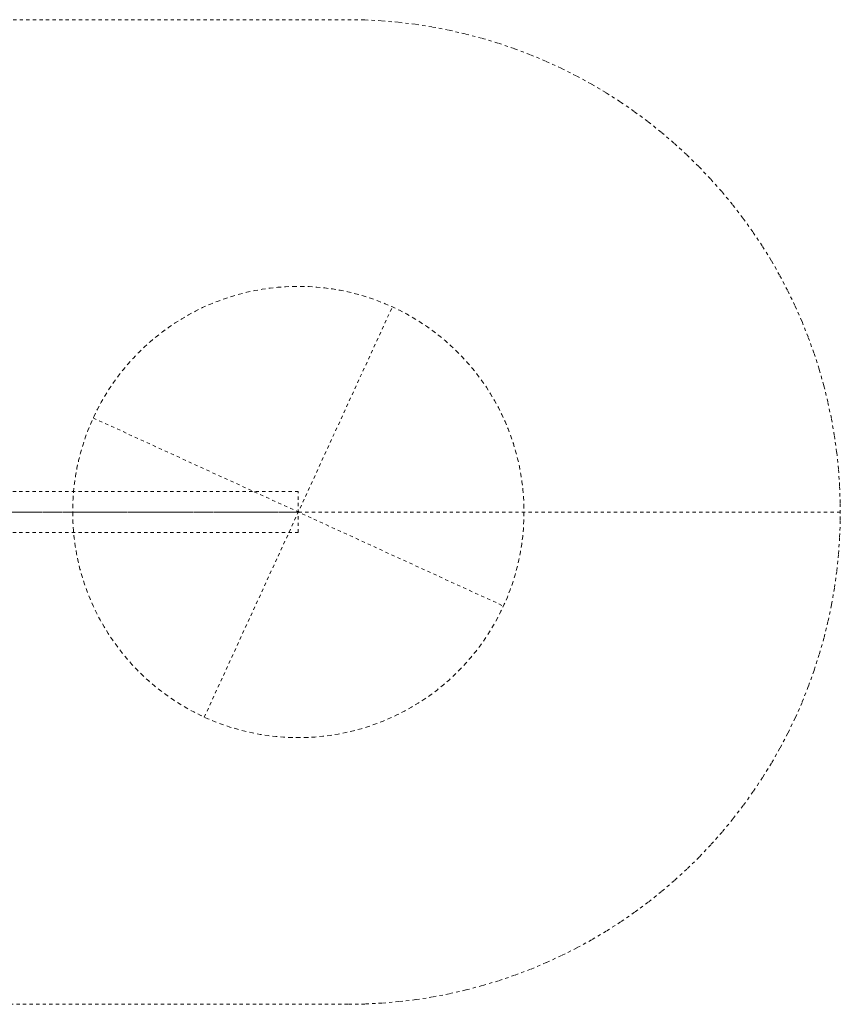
# Model space of a CAD drawing. Header units: millimetres. Extents: x -670 to 330, y -300 to 300.
# Tile 2 of 2: x -170 to 330, y -300 to 300. Entities that reach past the tile are written whole.
import ezdxf

# ---------------------------------------------------------------- set-up
doc = ezdxf.new("R2010")
doc.units = ezdxf.units.MM
doc.linetypes.add('Hidden', pattern=[4, 2, -2])
doc.layers.add('insert table', color=252, linetype='Hidden', lineweight=18, true_color=0x696969)

msp = doc.modelspace()

# ---------------------------------------------------------------- linework, layer by layer
at = {"layer": 'insert table'}
for p, q in [((-369.77, 300, 400), (30.23, 300, 400)), ((-369.77, 300, 375), (30.23, 300, 375)), ((-369.77, 300, 387.5), (30.23, 300, 387.5)), ((-169.77, 300, 400), (-169.77, 300, 375)), ((30.23, 300, 400), (30.23, 300, 375)), ((30.23, 300, 400), (40.58, 299.82, 400)), ((30.23, 300, 375), (40.58, 299.82, 375)), ((30.23, 300, 387.5), (40.58, 299.82, 387.5)), ((40.58, 299.82, 400), (50.92, 299.29, 400)), ((40.58, 299.82, 375), (50.92, 299.29, 375)), ((40.58, 299.82, 387.5), (50.92, 299.29, 387.5)), ((50.92, 299.29, 400), (61.24, 298.39, 400)), ((50.92, 299.29, 375), (61.24, 298.39, 375)), ((50.92, 299.29, 387.5), (61.24, 298.39, 387.5)), ((61.24, 298.39, 400), (71.52, 297.14, 400)), ((61.24, 298.39, 375), (71.52, 297.14, 375)), ((61.24, 298.39, 387.5), (71.52, 297.14, 387.5)), ((71.52, 297.14, 400), (81.75, 295.54, 400)), ((71.52, 297.14, 375), (81.75, 295.54, 375)), ((71.52, 297.14, 387.5), (81.75, 295.54, 387.5)), ((81.75, 295.54, 400), (91.92, 293.59, 400)), ((81.75, 295.54, 375), (91.92, 293.59, 375)), ((81.75, 295.54, 387.5), (91.92, 293.59, 387.5)), ((91.92, 293.59, 400), (102.02, 291.28, 400)), ((91.92, 293.59, 375), (102.02, 291.28, 375)), ((91.92, 293.59, 387.5), (102.02, 291.28, 387.5)), ((102.02, 291.28, 400), (112.03, 288.63, 400)), ((102.02, 291.28, 375), (112.03, 288.63, 375)), ((102.02, 291.28, 387.5), (112.03, 288.63, 387.5)), ((112.03, 288.63, 400), (121.95, 285.64, 400)), ((112.03, 288.63, 375), (121.95, 285.64, 375)), ((112.03, 288.63, 387.5), (121.95, 285.64, 387.5)), ((121.95, 285.64, 400), (131.75, 282.3, 400)), ((121.95, 285.64, 375), (131.75, 282.3, 375)), ((121.95, 285.64, 387.5), (131.75, 282.3, 387.5)), ((131.75, 282.3, 400), (141.43, 278.63, 400)), ((131.75, 282.3, 375), (141.43, 278.63, 375)), ((131.75, 282.3, 387.5), (141.43, 278.63, 387.5)), ((141.43, 278.63, 400), (150.99, 274.62, 400)), ((141.43, 278.63, 375), (150.99, 274.62, 375)), ((141.43, 278.63, 387.5), (150.99, 274.62, 387.5)), ((150.99, 274.62, 400), (160.39, 270.29, 400)), ((150.99, 274.62, 375), (160.39, 270.29, 375)), ((150.99, 274.62, 387.5), (160.39, 270.29, 387.5)), ((160.39, 270.29, 400), (169.64, 265.64, 400)), ((160.39, 270.29, 375), (169.64, 265.64, 375)), ((160.39, 270.29, 387.5), (169.64, 265.64, 387.5)), ((169.64, 265.64, 400), (178.73, 260.67, 400)), ((169.64, 265.64, 375), (178.73, 260.67, 375)), ((169.64, 265.64, 387.5), (178.73, 260.67, 387.5)), ((178.73, 260.67, 400), (187.64, 255.39, 400)), ((178.73, 260.67, 375), (187.64, 255.39, 375)), ((178.73, 260.67, 387.5), (187.64, 255.39, 387.5)), ((187.64, 255.39, 400), (196.36, 249.8, 400)), ((187.64, 255.39, 375), (196.36, 249.8, 375)), ((187.64, 255.39, 387.5), (196.36, 249.8, 387.5)), ((196.36, 249.8, 400), (204.88, 243.92, 400)), ((196.36, 249.8, 375), (204.88, 243.92, 375)), ((196.36, 249.8, 387.5), (204.88, 243.92, 387.5)), ((204.88, 243.92, 400), (213.2, 237.74, 400)), ((204.88, 243.92, 375), (213.2, 237.74, 375)), ((204.88, 243.92, 387.5), (213.2, 237.74, 387.5)), ((213.2, 237.74, 400), (221.29, 231.29, 400)), ((213.2, 237.74, 375), (221.29, 231.29, 375)), ((213.2, 237.74, 387.5), (221.29, 231.29, 387.5)), ((221.29, 231.29, 400), (229.16, 224.55, 400)), ((221.29, 231.29, 375), (229.16, 224.55, 375)), ((221.29, 231.29, 387.5), (229.16, 224.55, 387.5)), ((229.16, 224.55, 400), (236.8, 217.55, 400)), ((229.16, 224.55, 375), (236.8, 217.55, 375)), ((229.16, 224.55, 387.5), (236.8, 217.55, 387.5)), ((236.8, 217.55, 400), (244.18, 210.29, 400)), ((236.8, 217.55, 375), (244.18, 210.29, 375)), ((236.8, 217.55, 387.5), (244.18, 210.29, 387.5)), ((244.18, 210.29, 400), (251.31, 202.78, 400)), ((244.18, 210.29, 375), (251.31, 202.78, 375)), ((244.18, 210.29, 387.5), (251.31, 202.78, 387.5)), ((251.31, 202.78, 400), (258.18, 195.03, 400)), ((251.31, 202.78, 375), (258.18, 195.03, 375)), ((251.31, 202.78, 387.5), (258.18, 195.03, 387.5)), ((258.18, 195.03, 400), (264.78, 187.05, 400)), ((258.18, 195.03, 375), (264.78, 187.05, 375)), ((258.18, 195.03, 387.5), (264.78, 187.05, 387.5)), ((264.78, 187.05, 400), (271.09, 178.84, 400)), ((264.78, 187.05, 375), (271.09, 178.84, 375)), ((264.78, 187.05, 387.5), (271.09, 178.84, 387.5)), ((271.09, 178.84, 400), (277.12, 170.42, 400)), ((271.09, 178.84, 375), (277.12, 170.42, 375)), ((271.09, 178.84, 387.5), (277.12, 170.42, 387.5)), ((277.12, 170.42, 400), (282.86, 161.8, 400)), ((277.12, 170.42, 375), (282.86, 161.8, 375)), ((277.12, 170.42, 387.5), (282.86, 161.8, 387.5)), ((282.86, 161.8, 400), (288.29, 152.98, 400)), ((282.86, 161.8, 375), (288.29, 152.98, 375)), ((282.86, 161.8, 387.5), (288.29, 152.98, 387.5)), ((288.29, 152.98, 400), (293.42, 143.98, 400)), ((288.29, 152.98, 375), (293.42, 143.98, 375)), ((288.29, 152.98, 387.5), (293.42, 143.98, 387.5)), ((293.42, 143.98, 400), (298.23, 134.81, 400)), ((293.42, 143.98, 375), (298.23, 134.81, 375)), ((293.42, 143.98, 387.5), (298.23, 134.81, 387.5)), ((-40.53, 131.39, 180), (-35.94, 132.72, 180)), ((-40.53, 131.39), (-35.94, 132.72)), ((-40.53, 131.39, 90), (-35.94, 132.72, 90)), ((-35.94, 132.72, 180), (-31.31, 133.89, 180)), ((-35.94, 132.72), (-31.31, 133.89)), ((-35.94, 132.72, 90), (-31.31, 133.89, 90)), ((-31.31, 133.89, 180), (-26.65, 134.89, 180)), ((-31.31, 133.89), (-26.65, 134.89)), ((-31.31, 133.89, 90), (-26.65, 134.89, 90)), ((-26.65, 134.89, 180), (-21.95, 135.74, 180)), ((-26.65, 134.89), (-21.95, 135.74)), ((-26.65, 134.89, 90), (-21.95, 135.74, 90)), ((-21.95, 135.74, 180), (-17.23, 136.42, 180)), ((-21.95, 135.74), (-17.23, 136.42)), ((-21.95, 135.74, 90), (-17.23, 136.42, 90)), ((-17.23, 136.42, 180), (-12.48, 136.93, 180)), ((-17.23, 136.42), (-12.48, 136.93)), ((-17.23, 136.42, 90), (-12.48, 136.93, 90)), ((-12.48, 136.93, 180), (-7.72, 137.28, 180)), ((-12.48, 136.93), (-7.72, 137.28)), ((-12.48, 136.93, 90), (-7.72, 137.28, 90)), ((-7.72, 137.28, 180), (-2.95, 137.47, 180)), ((-7.72, 137.28), (-2.95, 137.47)), ((-7.72, 137.28, 90), (-2.95, 137.47, 90)), ((-2.95, 137.47, 180), (1.82, 137.49, 180)), ((-2.95, 137.47), (1.82, 137.49)), ((-2.95, 137.47, 90), (1.82, 137.49, 90)), ((1.82, 137.49, 180), (6.59, 137.34, 180)), ((1.82, 137.49), (6.59, 137.34)), ((1.82, 137.49, 90), (6.59, 137.34, 90)), ((6.59, 137.34, 180), (11.35, 137.03, 180)), ((6.59, 137.34), (11.35, 137.03)), ((6.59, 137.34, 90), (11.35, 137.03, 90)), ((11.35, 137.03, 180), (16.1, 136.55, 180)), ((11.35, 137.03), (16.1, 136.55)), ((11.35, 137.03, 90), (16.1, 136.55, 90)), ((16.1, 136.55, 180), (20.83, 135.91, 180)), ((16.1, 136.55), (20.83, 135.91)), ((16.1, 136.55, 90), (20.83, 135.91, 90)), ((20.83, 135.91, 180), (25.54, 135.11, 180)), ((20.83, 135.91), (25.54, 135.11)), ((20.83, 135.91, 90), (25.54, 135.11, 90)), ((25.54, 135.11, 180), (30.21, 134.14, 180)), ((25.54, 135.11), (30.21, 134.14)), ((25.54, 135.11, 90), (30.21, 134.14, 90)), ((30.21, 134.14, 180), (34.85, 133.01, 180)), ((30.21, 134.14), (34.85, 133.01)), ((30.21, 134.14, 90), (34.85, 133.01, 90)), ((34.85, 133.01, 180), (39.44, 131.72, 180)), ((34.85, 133.01), (39.44, 131.72)), ((34.85, 133.01, 90), (39.44, 131.72, 90)), ((298.23, 134.81, 400), (302.72, 125.48, 400)), ((298.23, 134.81, 375), (302.72, 125.48, 375)), ((298.23, 134.81, 387.5), (302.72, 125.48, 387.5)), ((-58.32, 124.52, 180), (-53.96, 126.47, 180)), ((-58.32, 124.52), (-53.96, 126.47)), ((-58.32, 124.52, 90), (-53.96, 126.47, 90)), ((-53.96, 126.47, 180), (-49.54, 128.26, 180)), ((-53.96, 126.47), (-49.54, 128.26)), ((-53.96, 126.47, 90), (-49.54, 128.26, 90)), ((-49.54, 128.26, 180), (-45.06, 129.91, 180)), ((-49.54, 128.26), (-45.06, 129.91)), ((-49.54, 128.26, 90), (-45.06, 129.91, 90)), ((-45.06, 129.91, 180), (-40.53, 131.39, 180)), ((-45.06, 129.91), (-40.53, 131.39)), ((-45.06, 129.91, 90), (-40.53, 131.39, 90)), ((39.44, 131.72, 180), (43.99, 130.27, 180)), ((39.44, 131.72), (43.99, 130.27)), ((39.44, 131.72, 90), (43.99, 130.27, 90)), ((43.99, 130.27, 180), (48.49, 128.67, 180)), ((43.99, 130.27), (48.49, 128.67)), ((43.99, 130.27, 90), (48.49, 128.67, 90)), ((48.49, 128.67, 180), (52.92, 126.91, 180)), ((48.49, 128.67), (52.92, 126.91)), ((48.49, 128.67, 90), (52.92, 126.91, 90)), ((52.92, 126.91, 180), (57.3, 124.99, 180)), ((52.92, 126.91), (57.3, 124.99)), ((52.92, 126.91, 90), (57.3, 124.99, 90)), ((-70.95, 117.78, 180), (-66.82, 120.17, 180)), ((-70.95, 117.78), (-66.82, 120.17)), ((-70.95, 117.78, 90), (-66.82, 120.17, 90)), ((-66.82, 120.17, 180), (-62.61, 122.42, 180)), ((-66.82, 120.17), (-62.61, 122.42)), ((-66.82, 120.17, 90), (-62.61, 122.42, 90)), ((-62.61, 122.42, 180), (-58.32, 124.52, 180)), ((-62.61, 122.42), (-58.32, 124.52)), ((-62.61, 122.42, 90), (-58.32, 124.52, 90)), ((-57.3, -124.99, 180), (57.3, 124.99, 180)), ((-57.3, -124.99), (57.3, 124.99)), ((57.3, 124.99, 180), (61.6, 122.93, 180)), ((57.3, 124.99, 180), (57.3, 124.99)), ((57.3, 124.99), (61.6, 122.93)), ((57.3, 124.99, 90), (61.6, 122.93, 90)), ((61.6, 122.93, 180), (65.83, 120.72, 180)), ((61.6, 122.93), (65.83, 120.72)), ((61.6, 122.93, 90), (65.83, 120.72, 90)), ((65.83, 120.72, 180), (69.98, 118.36, 180)), ((65.83, 120.72), (69.98, 118.36)), ((65.83, 120.72, 90), (69.98, 118.36, 90)), ((302.72, 125.48, 400), (306.89, 116, 400)), ((302.72, 125.48, 375), (306.89, 116, 375)), ((302.72, 125.48, 387.5), (306.89, 116, 387.5)), ((-78.95, 112.58, 180), (-74.99, 115.25, 180)), ((-78.95, 112.58), (-74.99, 115.25)), ((-78.95, 112.58, 90), (-74.99, 115.25, 90)), ((-74.99, 115.25, 180), (-70.95, 117.78, 180)), ((-74.99, 115.25), (-70.95, 117.78)), ((-74.99, 115.25, 90), (-70.95, 117.78, 90)), ((69.98, 118.36, 180), (74.05, 115.86, 180)), ((69.98, 118.36), (74.05, 115.86)), ((69.98, 118.36, 90), (74.05, 115.86, 90)), ((74.05, 115.86, 180), (78.02, 113.22, 180)), ((74.05, 115.86), (78.02, 113.22)), ((74.05, 115.86, 90), (78.02, 113.22, 90)), ((306.89, 116, 400), (310.73, 106.38, 400)), ((306.89, 116, 375), (310.73, 106.38, 375)), ((306.89, 116, 387.5), (310.73, 106.38, 387.5)), ((-86.57, 106.83, 180), (-82.81, 109.77, 180)), ((-86.57, 106.83), (-82.81, 109.77)), ((-86.57, 106.83, 90), (-82.81, 109.77, 90)), ((-82.81, 109.77, 180), (-78.95, 112.58, 180)), ((-82.81, 109.77), (-78.95, 112.58)), ((-82.81, 109.77, 90), (-78.95, 112.58, 90)), ((78.02, 113.22, 180), (81.9, 110.44, 180)), ((78.02, 113.22), (81.9, 110.44)), ((78.02, 113.22, 90), (81.9, 110.44, 90)), ((81.9, 110.44, 180), (85.69, 107.54, 180)), ((81.9, 110.44), (85.69, 107.54)), ((81.9, 110.44, 90), (85.69, 107.54, 90)), ((-93.77, 100.56, 180), (-90.22, 103.76, 180)), ((-93.77, 100.56), (-90.22, 103.76)), ((-93.77, 100.56, 90), (-90.22, 103.76, 90)), ((-90.22, 103.76, 180), (-86.57, 106.83, 180)), ((-90.22, 103.76), (-86.57, 106.83)), ((-90.22, 103.76, 90), (-86.57, 106.83, 90)), ((85.69, 107.54, 180), (89.37, 104.5, 180)), ((85.69, 107.54), (89.37, 104.5)), ((85.69, 107.54, 90), (89.37, 104.5, 90)), ((89.37, 104.5, 180), (92.94, 101.33, 180)), ((89.37, 104.5), (92.94, 101.33)), ((89.37, 104.5, 90), (92.94, 101.33, 90)), ((310.73, 106.38, 400), (314.24, 96.64, 400)), ((310.73, 106.38, 375), (314.24, 96.64, 375)), ((310.73, 106.38, 387.5), (314.24, 96.64, 387.5)), ((-100.52, 93.82, 180), (-97.2, 97.25, 180)), ((-100.52, 93.82), (-97.2, 97.25)), ((-100.52, 93.82, 90), (-97.2, 97.25, 90)), ((-97.2, 97.25, 180), (-93.77, 100.56, 180)), ((-97.2, 97.25), (-93.77, 100.56)), ((-97.2, 97.25, 90), (-93.77, 100.56, 90)), ((92.94, 101.33, 180), (96.4, 98.05, 180)), ((92.94, 101.33), (96.4, 98.05)), ((92.94, 101.33, 90), (96.4, 98.05, 90)), ((96.4, 98.05, 180), (99.75, 94.64, 180)), ((96.4, 98.05), (99.75, 94.64)), ((96.4, 98.05, 90), (99.75, 94.64, 90)), ((314.24, 96.64, 400), (317.4, 86.78, 400)), ((314.24, 96.64, 375), (317.4, 86.78, 375)), ((314.24, 96.64, 387.5), (317.4, 86.78, 387.5)), ((-106.79, 86.62, 180), (-103.72, 90.27, 180)), ((-106.79, 86.62), (-103.72, 90.27)), ((-106.79, 86.62, 90), (-103.72, 90.27, 90)), ((-103.72, 90.27, 180), (-100.52, 93.82, 180)), ((-103.72, 90.27), (-100.52, 93.82)), ((-103.72, 90.27, 90), (-100.52, 93.82, 90)), ((99.75, 94.64, 180), (102.97, 91.12, 180)), ((99.75, 94.64), (102.97, 91.12)), ((99.75, 94.64, 90), (102.97, 91.12, 90)), ((102.97, 91.12, 180), (106.07, 87.49, 180)), ((102.97, 91.12), (106.07, 87.49)), ((102.97, 91.12, 90), (106.07, 87.49, 90)), ((-109.73, 82.86, 180), (-106.79, 86.62, 180)), ((-109.73, 82.86), (-106.79, 86.62)), ((-109.73, 82.86, 90), (-106.79, 86.62, 90)), ((106.07, 87.49, 180), (109.04, 83.76, 180)), ((106.07, 87.49), (109.04, 83.76)), ((106.07, 87.49, 90), (109.04, 83.76, 90)), ((317.4, 86.78, 400), (320.23, 76.81, 400)), ((317.4, 86.78, 375), (320.23, 76.81, 375)), ((317.4, 86.78, 387.5), (320.23, 76.81, 387.5)), ((-115.21, 75.05, 180), (-112.54, 79, 180)), ((-115.21, 75.05), (-112.54, 79)), ((-115.21, 75.05, 90), (-112.54, 79, 90)), ((-112.54, 79, 180), (-109.73, 82.86, 180)), ((-112.54, 79), (-109.73, 82.86)), ((-112.54, 79, 90), (-109.73, 82.86, 90)), ((109.04, 83.76, 180), (111.89, 79.92, 180)), ((109.04, 83.76), (111.89, 79.92)), ((109.04, 83.76, 90), (111.89, 79.92, 90)), ((111.89, 79.92, 180), (114.59, 75.99, 180)), ((111.89, 79.92), (114.59, 75.99)), ((111.89, 79.92, 90), (114.59, 75.99, 90)), ((-117.75, 71, 180), (-115.21, 75.05, 180)), ((-117.75, 71), (-115.21, 75.05)), ((-117.75, 71, 90), (-115.21, 75.05, 90)), ((114.59, 75.99, 180), (117.16, 71.97, 180)), ((114.59, 75.99), (117.16, 71.97)), ((114.59, 75.99, 90), (117.16, 71.97, 90)), ((320.23, 76.81, 400), (322.71, 66.76, 400)), ((320.23, 76.81, 375), (322.71, 66.76, 375)), ((320.23, 76.81, 387.5), (322.71, 66.76, 387.5)), ((-122.39, 62.66, 180), (-120.14, 66.87, 180)), ((-122.39, 62.66), (-120.14, 66.87)), ((-122.39, 62.66, 90), (-120.14, 66.87, 90)), ((-120.14, 66.87, 180), (-117.75, 71, 180)), ((-120.14, 66.87), (-117.75, 71)), ((-120.14, 66.87, 90), (-117.75, 71, 90)), ((117.16, 71.97, 180), (119.59, 67.86, 180)), ((117.16, 71.97), (119.59, 67.86)), ((117.16, 71.97, 90), (119.59, 67.86, 90)), ((119.59, 67.86, 180), (121.87, 63.67, 180)), ((119.59, 67.86), (121.87, 63.67)), ((119.59, 67.86, 90), (121.87, 63.67, 90)), ((322.71, 66.76, 400), (324.84, 56.62, 400)), ((322.71, 66.76, 375), (324.84, 56.62, 375)), ((322.71, 66.76, 387.5), (324.84, 56.62, 387.5)), ((-124.49, 58.38, 180), (-122.39, 62.66, 180)), ((-124.49, 58.38), (-122.39, 62.66)), ((-124.49, 58.38, 90), (-122.39, 62.66, 90)), ((121.87, 63.67, 180), (124.01, 59.4, 180)), ((121.87, 63.67), (124.01, 59.4)), ((121.87, 63.67, 90), (124.01, 59.4, 90)), ((-128.24, 49.6, 180), (-126.44, 54.02, 180)), ((-128.24, 49.6), (-126.44, 54.02)), ((-128.24, 49.6, 90), (-126.44, 54.02, 90)), ((-126.44, 54.02, 180), (-124.49, 58.38, 180)), ((-126.44, 54.02), (-124.49, 58.38)), ((-126.44, 54.02, 90), (-124.49, 58.38, 90)), ((-124.99, 57.3, 180), (-124.99, 57.3)), ((-124.99, 57.3, 180), (124.99, -57.3, 180)), ((-124.99, 57.3), (124.99, -57.3)), ((124.01, 59.4, 180), (125.99, 55.06, 180)), ((124.01, 59.4), (125.99, 55.06)), ((124.01, 59.4, 90), (125.99, 55.06, 90)), ((125.99, 55.06, 180), (127.83, 50.65, 180)), ((125.99, 55.06), (127.83, 50.65)), ((125.99, 55.06, 90), (127.83, 50.65, 90)), ((324.84, 56.62, 400), (326.61, 46.42, 400)), ((324.84, 56.62, 375), (326.61, 46.42, 375)), ((324.84, 56.62, 387.5), (326.61, 46.42, 387.5)), ((-129.89, 45.12, 180), (-128.24, 49.6, 180)), ((-129.89, 45.12), (-128.24, 49.6)), ((-129.89, 45.12, 90), (-128.24, 49.6, 90)), ((127.83, 50.65, 180), (129.51, 46.19, 180)), ((127.83, 50.65), (129.51, 46.19)), ((127.83, 50.65, 90), (129.51, 46.19, 90)), ((-131.37, 40.59, 180), (-129.89, 45.12, 180)), ((-131.37, 40.59), (-129.89, 45.12)), ((-131.37, 40.59, 90), (-129.89, 45.12, 90)), ((129.51, 46.19, 180), (131.04, 41.66, 180)), ((129.51, 46.19), (131.04, 41.66)), ((129.51, 46.19, 90), (131.04, 41.66, 90)), ((326.61, 46.42, 400), (328.04, 36.16, 400)), ((326.61, 46.42, 375), (328.04, 36.16, 375)), ((326.61, 46.42, 387.5), (328.04, 36.16, 387.5)), ((-133.87, 31.37, 180), (-132.7, 36, 180)), ((-133.87, 31.37), (-132.7, 36)), ((-133.87, 31.37, 90), (-132.7, 36, 90)), ((-132.7, 36, 180), (-131.37, 40.59, 180)), ((-132.7, 36), (-131.37, 40.59)), ((-132.7, 36, 90), (-131.37, 40.59, 90)), ((131.04, 41.66, 180), (132.4, 37.09, 180)), ((131.04, 41.66), (132.4, 37.09)), ((131.04, 41.66, 90), (132.4, 37.09, 90)), ((132.4, 37.09, 180), (133.61, 32.47, 180)), ((132.4, 37.09), (133.61, 32.47)), ((132.4, 37.09, 90), (133.61, 32.47, 90)), ((328.04, 36.16, 400), (329.11, 25.86, 400)), ((328.04, 36.16, 375), (329.11, 25.86, 375)), ((328.04, 36.16, 387.5), (329.11, 25.86, 387.5)), ((-134.88, 26.71, 180), (-133.87, 31.37, 180)), ((-134.88, 26.71), (-133.87, 31.37)), ((-134.88, 26.71, 90), (-133.87, 31.37, 90)), ((133.61, 32.47, 180), (134.66, 27.82, 180)), ((133.61, 32.47), (134.66, 27.82)), ((133.61, 32.47, 90), (134.66, 27.82, 90)), ((-135.73, 22.01, 180), (-134.88, 26.71, 180)), ((-135.73, 22.01), (-134.88, 26.71)), ((-135.73, 22.01, 90), (-134.88, 26.71, 90)), ((134.66, 27.82, 180), (135.54, 23.13, 180)), ((134.66, 27.82), (135.54, 23.13)), ((134.66, 27.82, 90), (135.54, 23.13, 90)), ((329.11, 25.86, 400), (329.82, 15.53, 400)), ((329.11, 25.86, 375), (329.82, 15.53, 375)), ((329.11, 25.86, 387.5), (329.82, 15.53, 387.5)), ((-136.41, 17.29, 180), (-135.73, 22.01, 180)), ((-136.41, 17.29), (-135.73, 22.01)), ((-136.41, 17.29, 90), (-135.73, 22.01, 90)), ((135.54, 23.13, 180), (136.26, 18.41, 180)), ((135.54, 23.13), (136.26, 18.41)), ((135.54, 23.13, 90), (136.26, 18.41, 90)), ((136.26, 18.41, 180), (136.82, 13.67, 180)), ((136.26, 18.41), (136.82, 13.67)), ((136.26, 18.41, 90), (136.82, 13.67, 90)), ((0, 12.5), (-450, 12.5)), ((0, 12.5, 375), (-450, 12.5, 375)), ((0, 12.5, 187.5), (-450, 12.5, 187.5)), ((-137.28, 7.78, 180), (-136.93, 12.54, 180)), ((-137.28, 7.78), (-136.93, 12.54)), ((-137.28, 7.78, 90), (-136.93, 12.54, 90)), ((-136.93, 12.54, 180), (-136.41, 17.29, 180)), ((-136.93, 12.54), (-136.41, 17.29)), ((-136.93, 12.54, 90), (-136.41, 17.29, 90)), ((0, -12.5), (0, 12.5)), ((0, 12.5), (0, 12.5, 375)), ((0, -12.5, 375), (0, 12.5, 375)), ((0, -12.5, 187.5), (0, 12.5, 187.5)), ((136.82, 13.67, 180), (137.21, 8.91, 180)), ((136.82, 13.67), (137.21, 8.91)), ((136.82, 13.67, 90), (137.21, 8.91, 90)), ((329.82, 15.53, 400), (330.18, 5.18, 400)), ((329.82, 15.53, 375), (330.18, 5.18, 375)), ((329.82, 15.53, 387.5), (330.18, 5.18, 387.5)), ((-137.47, 3.01, 180), (-137.28, 7.78, 180)), ((-137.47, 3.01), (-137.28, 7.78)), ((-137.47, 3.01, 90), (-137.28, 7.78, 90)), ((137.21, 8.91, 180), (137.44, 4.14, 180)), ((137.21, 8.91), (137.44, 4.14)), ((137.21, 8.91, 90), (137.44, 4.14, 90)), ((330.23, 0, 400), (-669.77, 0, 400)), ((330.23, 0, 375), (-669.77, 0, 375)), ((-137.49, -1.76, 180), (-137.47, 3.01, 180)), ((-137.49, -1.76), (-137.47, 3.01)), ((-137.49, -1.76, 90), (-137.47, 3.01, 90)), ((137.44, 4.14, 180), (137.5, -0.63, 180)), ((137.44, 4.14), (137.5, -0.63)), ((137.44, 4.14, 90), (137.5, -0.63, 90)), ((330.18, 5.18, 400), (330.18, -5.18, 400)), ((330.18, 5.18, 375), (330.18, -5.18, 375)), ((330.18, 5.18, 387.5), (330.18, -5.18, 387.5)), ((-450, 0), (0, 0)), ((-450, 0, 375), (0, 0, 375)), ((-137.34, -6.53, 180), (-137.49, -1.76, 180)), ((-137.34, -6.53), (-137.49, -1.76)), ((-137.34, -6.53, 90), (-137.49, -1.76, 90)), ((0, 0), (0, 0, 375)), ((137.39, -5.4, 180), (137.12, -10.17, 180)), ((137.39, -5.4), (137.12, -10.17)), ((137.39, -5.4, 90), (137.12, -10.17, 90)), ((137.5, -0.63, 180), (137.39, -5.4, 180)), ((137.5, -0.63), (137.39, -5.4)), ((137.5, -0.63, 90), (137.39, -5.4, 90)), ((330.18, -5.18, 400), (329.82, -15.53, 400)), ((330.18, -5.18, 375), (329.82, -15.53, 375)), ((330.18, -5.18, 387.5), (329.82, -15.53, 387.5)), ((330.23, 0, 400), (330.23, 0, 375)), ((-137.04, -11.29, 180), (-137.34, -6.53, 180)), ((-137.04, -11.29), (-137.34, -6.53)), ((-137.04, -11.29, 90), (-137.34, -6.53, 90)), ((-136.56, -16.04, 180), (-137.04, -11.29, 180)), ((-136.56, -16.04), (-137.04, -11.29)), ((-136.56, -16.04, 90), (-137.04, -11.29, 90)), ((137.12, -10.17, 180), (136.69, -14.92, 180)), ((137.12, -10.17), (136.69, -14.92)), ((137.12, -10.17, 90), (136.69, -14.92, 90)), ((-450, -12.5), (0, -12.5)), ((-450, -12.5, 375), (0, -12.5, 375)), ((-450, -12.5, 187.5), (0, -12.5, 187.5)), ((-135.92, -20.77, 180), (-136.56, -16.04, 180)), ((-135.92, -20.77), (-136.56, -16.04)), ((-135.92, -20.77, 90), (-136.56, -16.04, 90)), ((0, -12.5), (0, -12.5, 375)), ((136.69, -14.92, 180), (136.09, -19.65, 180)), ((136.69, -14.92), (136.09, -19.65)), ((136.69, -14.92, 90), (136.09, -19.65, 90)), ((329.82, -15.53, 400), (329.11, -25.86, 400)), ((329.82, -15.53, 375), (329.11, -25.86, 375)), ((329.82, -15.53, 387.5), (329.11, -25.86, 387.5)), ((-135.12, -25.48, 180), (-135.92, -20.77, 180)), ((-135.12, -25.48), (-135.92, -20.77)), ((-135.12, -25.48, 90), (-135.92, -20.77, 90)), ((136.09, -19.65, 180), (135.32, -24.36, 180)), ((136.09, -19.65), (135.32, -24.36)), ((136.09, -19.65, 90), (135.32, -24.36, 90)), ((-134.15, -30.15, 180), (-135.12, -25.48, 180)), ((-134.15, -30.15), (-135.12, -25.48)), ((-134.15, -30.15, 90), (-135.12, -25.48, 90)), ((134.4, -29.05, 180), (133.31, -33.69, 180)), ((134.4, -29.05), (133.31, -33.69)), ((134.4, -29.05, 90), (133.31, -33.69, 90)), ((135.32, -24.36, 180), (134.4, -29.05, 180)), ((135.32, -24.36), (134.4, -29.05)), ((135.32, -24.36, 90), (134.4, -29.05, 90)), ((329.11, -25.86, 400), (328.04, -36.16, 400)), ((329.11, -25.86, 375), (328.04, -36.16, 375)), ((329.11, -25.86, 387.5), (328.04, -36.16, 387.5)), ((-133.03, -34.79, 180), (-134.15, -30.15, 180)), ((-133.03, -34.79), (-134.15, -30.15)), ((-133.03, -34.79, 90), (-134.15, -30.15, 90)), ((-131.74, -39.38, 180), (-133.03, -34.79, 180)), ((-131.74, -39.38), (-133.03, -34.79)), ((-131.74, -39.38, 90), (-133.03, -34.79, 90)), ((133.31, -33.69, 180), (132.06, -38.3, 180)), ((133.31, -33.69), (132.06, -38.3)), ((133.31, -33.69, 90), (132.06, -38.3, 90)), ((-130.29, -43.93, 180), (-131.74, -39.38, 180)), ((-130.29, -43.93), (-131.74, -39.38)), ((-130.29, -43.93, 90), (-131.74, -39.38, 90)), ((132.06, -38.3, 180), (130.65, -42.86, 180)), ((132.06, -38.3), (130.65, -42.86)), ((132.06, -38.3, 90), (130.65, -42.86, 90)), ((328.04, -36.16, 400), (326.61, -46.42, 400)), ((328.04, -36.16, 375), (326.61, -46.42, 375)), ((328.04, -36.16, 387.5), (326.61, -46.42, 387.5)), ((-128.69, -48.43, 180), (-130.29, -43.93, 180)), ((-128.69, -48.43), (-130.29, -43.93)), ((-128.69, -48.43, 90), (-130.29, -43.93, 90)), ((129.08, -47.37, 180), (127.36, -51.82, 180)), ((129.08, -47.37), (127.36, -51.82)), ((129.08, -47.37, 90), (127.36, -51.82, 90)), ((130.65, -42.86, 180), (129.08, -47.37, 180)), ((130.65, -42.86), (129.08, -47.37)), ((130.65, -42.86, 90), (129.08, -47.37, 90)), ((326.61, -46.42, 400), (324.84, -56.62, 400)), ((326.61, -46.42, 375), (324.84, -56.62, 375)), ((326.61, -46.42, 387.5), (324.84, -56.62, 387.5)), ((-126.93, -52.87, 180), (-128.69, -48.43, 180)), ((-126.93, -52.87), (-128.69, -48.43)), ((-126.93, -52.87, 90), (-128.69, -48.43, 90)), ((-125.02, -57.24, 180), (-126.93, -52.87, 180)), ((-125.02, -57.24), (-126.93, -52.87)), ((-125.02, -57.24, 90), (-126.93, -52.87, 90)), ((127.36, -51.82, 180), (125.49, -56.21, 180)), ((127.36, -51.82), (125.49, -56.21)), ((127.36, -51.82, 90), (125.49, -56.21, 90)), ((-122.96, -61.54, 180), (-125.02, -57.24, 180)), ((-122.96, -61.54), (-125.02, -57.24)), ((-122.96, -61.54, 90), (-125.02, -57.24, 90)), ((125.49, -56.21, 180), (123.46, -60.53, 180)), ((125.49, -56.21), (123.46, -60.53)), ((125.49, -56.21, 90), (123.46, -60.53, 90)), ((124.99, -57.3, 180), (124.99, -57.3)), ((324.84, -56.62, 400), (322.71, -66.76, 400)), ((324.84, -56.62, 375), (322.71, -66.76, 375)), ((324.84, -56.62, 387.5), (322.71, -66.76, 387.5)), ((-120.75, -65.77, 180), (-122.96, -61.54, 180)), ((-120.75, -65.77), (-122.96, -61.54)), ((-120.75, -65.77, 90), (-122.96, -61.54, 90)), ((-118.39, -69.92, 180), (-120.75, -65.77, 180)), ((-118.39, -69.92), (-120.75, -65.77)), ((-118.39, -69.92, 90), (-120.75, -65.77, 90)), ((121.28, -64.78, 180), (118.96, -68.95, 180)), ((121.28, -64.78), (118.96, -68.95)), ((121.28, -64.78, 90), (118.96, -68.95, 90)), ((123.46, -60.53, 180), (121.28, -64.78, 180)), ((123.46, -60.53), (121.28, -64.78)), ((123.46, -60.53, 90), (121.28, -64.78, 90)), ((-115.89, -73.99, 180), (-118.39, -69.92, 180)), ((-115.89, -73.99), (-118.39, -69.92)), ((-115.89, -73.99, 90), (-118.39, -69.92, 90)), ((118.96, -68.95, 180), (116.5, -73.04, 180)), ((118.96, -68.95), (116.5, -73.04)), ((118.96, -68.95, 90), (116.5, -73.04, 90)), ((322.71, -66.76, 400), (320.23, -76.81, 400)), ((322.71, -66.76, 375), (320.23, -76.81, 375)), ((322.71, -66.76, 387.5), (320.23, -76.81, 387.5)), ((-113.26, -77.97, 180), (-115.89, -73.99, 180)), ((-113.26, -77.97), (-115.89, -73.99)), ((-113.26, -77.97, 90), (-115.89, -73.99, 90)), ((-110.48, -81.85, 180), (-113.26, -77.97, 180)), ((-110.48, -81.85), (-113.26, -77.97)), ((-110.48, -81.85, 90), (-113.26, -77.97, 90)), ((113.89, -77.04, 180), (111.15, -80.94, 180)), ((113.89, -77.04), (111.15, -80.94)), ((113.89, -77.04, 90), (111.15, -80.94, 90)), ((116.5, -73.04, 180), (113.89, -77.04, 180)), ((116.5, -73.04), (113.89, -77.04)), ((116.5, -73.04, 90), (113.89, -77.04, 90)), ((320.23, -76.81, 400), (317.4, -86.78, 400)), ((320.23, -76.81, 375), (317.4, -86.78, 375)), ((320.23, -76.81, 387.5), (317.4, -86.78, 387.5)), ((-107.57, -85.64, 180), (-110.48, -81.85, 180)), ((-107.57, -85.64), (-110.48, -81.85)), ((-107.57, -85.64, 90), (-110.48, -81.85, 90)), ((111.15, -80.94, 180), (108.27, -84.75, 180)), ((111.15, -80.94), (108.27, -84.75)), ((111.15, -80.94, 90), (108.27, -84.75, 90)), ((-104.54, -89.32, 180), (-107.57, -85.64, 180)), ((-104.54, -89.32), (-107.57, -85.64)), ((-104.54, -89.32, 90), (-107.57, -85.64, 90)), ((-101.37, -92.89, 180), (-104.54, -89.32, 180)), ((-101.37, -92.89), (-104.54, -89.32)), ((-101.37, -92.89, 90), (-104.54, -89.32, 90)), ((105.27, -88.46, 180), (102.13, -92.06, 180)), ((105.27, -88.46), (102.13, -92.06)), ((105.27, -88.46, 90), (102.13, -92.06, 90)), ((108.27, -84.75, 180), (105.27, -88.46, 180)), ((108.27, -84.75), (105.27, -88.46)), ((108.27, -84.75, 90), (105.27, -88.46, 90)), ((317.4, -86.78, 400), (314.24, -96.64, 400)), ((317.4, -86.78, 375), (314.24, -96.64, 375)), ((317.4, -86.78, 387.5), (314.24, -96.64, 387.5)), ((-98.09, -96.36, 180), (-101.37, -92.89, 180)), ((-98.09, -96.36), (-101.37, -92.89)), ((-98.09, -96.36, 90), (-101.37, -92.89, 90)), ((98.88, -95.55, 180), (95.5, -98.92, 180)), ((98.88, -95.55), (95.5, -98.92)), ((98.88, -95.55, 90), (95.5, -98.92, 90)), ((102.13, -92.06, 180), (98.88, -95.55, 180)), ((102.13, -92.06), (98.88, -95.55)), ((102.13, -92.06, 90), (98.88, -95.55, 90)), ((-94.69, -99.7, 180), (-98.09, -96.36, 180)), ((-94.69, -99.7), (-98.09, -96.36)), ((-94.69, -99.7, 90), (-98.09, -96.36, 90)), ((-91.17, -102.93, 180), (-94.69, -99.7, 180)), ((-91.17, -102.93), (-94.69, -99.7)), ((-91.17, -102.93, 90), (-94.69, -99.7, 90)), ((95.5, -98.92, 180), (92.01, -102.18, 180)), ((95.5, -98.92), (92.01, -102.18)), ((95.5, -98.92, 90), (92.01, -102.18, 90)), ((314.24, -96.64, 400), (310.73, -106.38, 400)), ((314.24, -96.64, 375), (310.73, -106.38, 375)), ((314.24, -96.64, 387.5), (310.73, -106.38, 387.5)), ((-87.54, -106.03, 180), (-91.17, -102.93, 180)), ((-87.54, -106.03), (-91.17, -102.93)), ((-87.54, -106.03, 90), (-91.17, -102.93, 90)), ((-83.81, -109.01, 180), (-87.54, -106.03, 180)), ((-83.81, -109.01), (-87.54, -106.03)), ((-83.81, -109.01, 90), (-87.54, -106.03, 90)), ((88.41, -105.31, 180), (84.7, -108.31, 180)), ((88.41, -105.31), (84.7, -108.31)), ((88.41, -105.31, 90), (84.7, -108.31, 90)), ((92.01, -102.18, 180), (88.41, -105.31, 180)), ((92.01, -102.18), (88.41, -105.31)), ((92.01, -102.18, 90), (88.41, -105.31, 90)), ((310.73, -106.38, 400), (306.89, -116, 400)), ((310.73, -106.38, 375), (306.89, -116, 375)), ((310.73, -106.38, 387.5), (306.89, -116, 387.5)), ((-79.97, -111.85, 180), (-83.81, -109.01, 180)), ((-79.97, -111.85), (-83.81, -109.01)), ((-79.97, -111.85, 90), (-83.81, -109.01, 90)), ((-76.04, -114.56, 180), (-79.97, -111.85, 180)), ((-76.04, -114.56), (-79.97, -111.85)), ((-76.04, -114.56, 90), (-79.97, -111.85, 90)), ((76.98, -113.93, 180), (72.98, -116.53, 180)), ((76.98, -113.93), (72.98, -116.53)), ((76.98, -113.93, 90), (72.98, -116.53, 90)), ((80.89, -111.19, 180), (76.98, -113.93, 180)), ((80.89, -111.19), (76.98, -113.93)), ((80.89, -111.19, 90), (76.98, -113.93, 90)), ((84.7, -108.31, 180), (80.89, -111.19, 180)), ((84.7, -108.31), (80.89, -111.19)), ((84.7, -108.31, 90), (80.89, -111.19, 90)), ((-72.02, -117.13, 180), (-76.04, -114.56, 180)), ((-72.02, -117.13), (-76.04, -114.56)), ((-72.02, -117.13, 90), (-76.04, -114.56, 90)), ((-67.91, -119.56, 180), (-72.02, -117.13, 180)), ((-67.91, -119.56), (-72.02, -117.13)), ((-67.91, -119.56, 90), (-72.02, -117.13, 90)), ((-63.72, -121.84, 180), (-67.91, -119.56, 180)), ((-63.72, -121.84), (-67.91, -119.56)), ((-63.72, -121.84, 90), (-67.91, -119.56, 90)), ((68.89, -118.99, 180), (64.72, -121.31, 180)), ((68.89, -118.99), (64.72, -121.31)), ((68.89, -118.99, 90), (64.72, -121.31, 90)), ((72.98, -116.53, 180), (68.89, -118.99, 180)), ((72.98, -116.53), (68.89, -118.99)), ((72.98, -116.53, 90), (68.89, -118.99, 90)), ((306.89, -116, 400), (302.72, -125.48, 400)), ((306.89, -116, 375), (302.72, -125.48, 375)), ((306.89, -116, 387.5), (302.72, -125.48, 387.5)), ((-59.46, -123.98, 180), (-63.72, -121.84, 180)), ((-59.46, -123.98), (-63.72, -121.84)), ((-59.46, -123.98, 90), (-63.72, -121.84, 90)), ((-55.12, -125.97, 180), (-59.46, -123.98, 180)), ((-55.12, -125.97), (-59.46, -123.98)), ((-55.12, -125.97, 90), (-59.46, -123.98, 90)), ((-57.3, -124.99, 180), (-57.3, -124.99)), ((-50.71, -127.81, 180), (-55.12, -125.97, 180)), ((-50.71, -127.81), (-55.12, -125.97)), ((-50.71, -127.81, 90), (-55.12, -125.97, 90)), ((56.15, -125.51, 180), (51.76, -127.39, 180)), ((56.15, -125.51), (51.76, -127.39)), ((56.15, -125.51, 90), (51.76, -127.39, 90)), ((60.47, -123.49, 180), (56.15, -125.51, 180)), ((60.47, -123.49), (56.15, -125.51)), ((60.47, -123.49, 90), (56.15, -125.51, 90)), ((64.72, -121.31, 180), (60.47, -123.49, 180)), ((64.72, -121.31), (60.47, -123.49)), ((64.72, -121.31, 90), (60.47, -123.49, 90)), ((302.72, -125.48, 400), (298.23, -134.81, 400)), ((302.72, -125.48, 375), (298.23, -134.81, 375)), ((302.72, -125.48, 387.5), (298.23, -134.81, 387.5)), ((-46.25, -129.49, 180), (-50.71, -127.81, 180)), ((-46.25, -129.49), (-50.71, -127.81)), ((-46.25, -129.49, 90), (-50.71, -127.81, 90)), ((-41.72, -131.02, 180), (-46.25, -129.49, 180)), ((-41.72, -131.02), (-46.25, -129.49)), ((-41.72, -131.02, 90), (-46.25, -129.49, 90)), ((-37.15, -132.39, 180), (-41.72, -131.02, 180)), ((-37.15, -132.39), (-41.72, -131.02)), ((-37.15, -132.39, 90), (-41.72, -131.02, 90)), ((42.8, -130.67, 180), (38.24, -132.08, 180)), ((42.8, -130.67), (38.24, -132.08)), ((42.8, -130.67, 90), (38.24, -132.08, 90)), ((47.31, -129.1, 180), (42.8, -130.67, 180)), ((47.31, -129.1), (42.8, -130.67)), ((47.31, -129.1, 90), (42.8, -130.67, 90)), ((51.76, -127.39, 180), (47.31, -129.1, 180)), ((51.76, -127.39), (47.31, -129.1)), ((51.76, -127.39, 90), (47.31, -129.1, 90)), ((-32.54, -133.6, 180), (-37.15, -132.39, 180)), ((-32.54, -133.6), (-37.15, -132.39)), ((-32.54, -133.6, 90), (-37.15, -132.39, 90)), ((-27.88, -134.64, 180), (-32.54, -133.6, 180)), ((-27.88, -134.64), (-32.54, -133.6)), ((-27.88, -134.64, 90), (-32.54, -133.6, 90)), ((-23.19, -135.53, 180), (-27.88, -134.64, 180)), ((-23.19, -135.53), (-27.88, -134.64)), ((-23.19, -135.53, 90), (-27.88, -134.64, 90)), ((-18.47, -136.25, 180), (-23.19, -135.53, 180)), ((-18.47, -136.25), (-23.19, -135.53)), ((-18.47, -136.25, 90), (-23.19, -135.53, 90)), ((-13.73, -136.81, 180), (-18.47, -136.25, 180)), ((-13.73, -136.81), (-18.47, -136.25)), ((-13.73, -136.81, 90), (-18.47, -136.25, 90)), ((-8.97, -137.21, 180), (-13.73, -136.81, 180)), ((-8.97, -137.21), (-13.73, -136.81)), ((-8.97, -137.21, 90), (-13.73, -136.81, 90)), ((-4.21, -137.44, 180), (-8.97, -137.21, 180)), ((-4.21, -137.44), (-8.97, -137.21)), ((-4.21, -137.44, 90), (-8.97, -137.21, 90)), ((0.56, -137.5, 180), (-4.21, -137.44, 180)), ((0.56, -137.5), (-4.21, -137.44)), ((0.56, -137.5, 90), (-4.21, -137.44, 90)), ((5.34, -137.4, 180), (0.56, -137.5, 180)), ((5.34, -137.4), (0.56, -137.5)), ((5.34, -137.4, 90), (0.56, -137.5, 90)), ((10.1, -137.13, 180), (5.34, -137.4, 180)), ((10.1, -137.13), (5.34, -137.4)), ((10.1, -137.13, 90), (5.34, -137.4, 90)), ((14.86, -136.7, 180), (10.1, -137.13, 180)), ((14.86, -136.7), (10.1, -137.13)), ((14.86, -136.7, 90), (10.1, -137.13, 90)), ((19.59, -136.1, 180), (14.86, -136.7, 180)), ((19.59, -136.1), (14.86, -136.7)), ((19.59, -136.1, 90), (14.86, -136.7, 90)), ((24.3, -135.34, 180), (19.59, -136.1, 180)), ((24.3, -135.34), (19.59, -136.1)), ((24.3, -135.34, 90), (19.59, -136.1, 90)), ((28.98, -134.41, 180), (24.3, -135.34, 180)), ((28.98, -134.41), (24.3, -135.34)), ((28.98, -134.41, 90), (24.3, -135.34, 90)), ((33.63, -133.32, 180), (28.98, -134.41, 180)), ((33.63, -133.32), (28.98, -134.41)), ((33.63, -133.32, 90), (28.98, -134.41, 90)), ((38.24, -132.08, 180), (33.63, -133.32, 180)), ((38.24, -132.08), (33.63, -133.32)), ((38.24, -132.08, 90), (33.63, -133.32, 90)), ((298.23, -134.81, 400), (293.42, -143.98, 400)), ((298.23, -134.81, 375), (293.42, -143.98, 375)), ((298.23, -134.81, 387.5), (293.42, -143.98, 387.5)), ((293.42, -143.98, 400), (288.29, -152.98, 400)), ((293.42, -143.98, 375), (288.29, -152.98, 375)), ((293.42, -143.98, 387.5), (288.29, -152.98, 387.5)), ((288.29, -152.98, 400), (282.86, -161.8, 400)), ((288.29, -152.98, 375), (282.86, -161.8, 375)), ((288.29, -152.98, 387.5), (282.86, -161.8, 387.5)), ((282.86, -161.8, 400), (277.12, -170.42, 400)), ((282.86, -161.8, 375), (277.12, -170.42, 375)), ((282.86, -161.8, 387.5), (277.12, -170.42, 387.5)), ((277.12, -170.42, 400), (271.09, -178.84, 400)), ((277.12, -170.42, 375), (271.09, -178.84, 375)), ((277.12, -170.42, 387.5), (271.09, -178.84, 387.5)), ((271.09, -178.84, 400), (264.78, -187.05, 400)), ((271.09, -178.84, 375), (264.78, -187.05, 375)), ((271.09, -178.84, 387.5), (264.78, -187.05, 387.5)), ((264.78, -187.05, 400), (258.18, -195.03, 400)), ((264.78, -187.05, 375), (258.18, -195.03, 375)), ((264.78, -187.05, 387.5), (258.18, -195.03, 387.5)), ((258.18, -195.03, 400), (251.31, -202.78, 400)), ((258.18, -195.03, 375), (251.31, -202.78, 375)), ((258.18, -195.03, 387.5), (251.31, -202.78, 387.5)), ((251.31, -202.78, 400), (244.18, -210.29, 400)), ((251.31, -202.78, 375), (244.18, -210.29, 375)), ((251.31, -202.78, 387.5), (244.18, -210.29, 387.5)), ((244.18, -210.29, 400), (236.8, -217.55, 400)), ((244.18, -210.29, 375), (236.8, -217.55, 375)), ((244.18, -210.29, 387.5), (236.8, -217.55, 387.5)), ((236.8, -217.55, 400), (229.16, -224.55, 400)), ((236.8, -217.55, 375), (229.16, -224.55, 375)), ((236.8, -217.55, 387.5), (229.16, -224.55, 387.5)), ((229.16, -224.55, 400), (221.29, -231.29, 400)), ((229.16, -224.55, 375), (221.29, -231.29, 375)), ((229.16, -224.55, 387.5), (221.29, -231.29, 387.5)), ((221.29, -231.29, 400), (213.2, -237.74, 400)), ((221.29, -231.29, 375), (213.2, -237.74, 375)), ((221.29, -231.29, 387.5), (213.2, -237.74, 387.5)), ((213.2, -237.74, 400), (204.88, -243.92, 400)), ((213.2, -237.74, 375), (204.88, -243.92, 375)), ((213.2, -237.74, 387.5), (204.88, -243.92, 387.5)), ((204.88, -243.92, 400), (196.36, -249.8, 400)), ((204.88, -243.92, 375), (196.36, -249.8, 375)), ((204.88, -243.92, 387.5), (196.36, -249.8, 387.5)), ((196.36, -249.8, 400), (187.64, -255.39, 400)), ((196.36, -249.8, 375), (187.64, -255.39, 375)), ((196.36, -249.8, 387.5), (187.64, -255.39, 387.5)), ((187.64, -255.39, 400), (178.73, -260.67, 400)), ((187.64, -255.39, 375), (178.73, -260.67, 375)), ((187.64, -255.39, 387.5), (178.73, -260.67, 387.5)), ((178.73, -260.67, 400), (169.64, -265.64, 400)), ((178.73, -260.67, 375), (169.64, -265.64, 375)), ((178.73, -260.67, 387.5), (169.64, -265.64, 387.5)), ((169.64, -265.64, 400), (160.39, -270.29, 400)), ((169.64, -265.64, 375), (160.39, -270.29, 375)), ((169.64, -265.64, 387.5), (160.39, -270.29, 387.5)), ((150.99, -274.62, 400), (141.43, -278.63, 400)), ((150.99, -274.62, 375), (141.43, -278.63, 375)), ((150.99, -274.62, 387.5), (141.43, -278.63, 387.5)), ((160.39, -270.29, 400), (150.99, -274.62, 400)), ((160.39, -270.29, 375), (150.99, -274.62, 375)), ((160.39, -270.29, 387.5), (150.99, -274.62, 387.5)), ((141.43, -278.63, 400), (131.75, -282.3, 400)), ((141.43, -278.63, 375), (131.75, -282.3, 375)), ((141.43, -278.63, 387.5), (131.75, -282.3, 387.5)), ((121.95, -285.64, 400), (112.03, -288.63, 400)), ((121.95, -285.64, 375), (112.03, -288.63, 375)), ((121.95, -285.64, 387.5), (112.03, -288.63, 387.5)), ((131.75, -282.3, 400), (121.95, -285.64, 400)), ((131.75, -282.3, 375), (121.95, -285.64, 375)), ((131.75, -282.3, 387.5), (121.95, -285.64, 387.5)), ((91.92, -293.59, 400), (81.75, -295.54, 400)), ((91.92, -293.59, 375), (81.75, -295.54, 375)), ((91.92, -293.59, 387.5), (81.75, -295.54, 387.5)), ((102.02, -291.28, 400), (91.92, -293.59, 400)), ((102.02, -291.28, 375), (91.92, -293.59, 375)), ((102.02, -291.28, 387.5), (91.92, -293.59, 387.5)), ((112.03, -288.63, 400), (102.02, -291.28, 400)), ((112.03, -288.63, 375), (102.02, -291.28, 375)), ((112.03, -288.63, 387.5), (102.02, -291.28, 387.5)), ((30.23, -300, 400), (-369.77, -300, 400)), ((30.23, -300, 375), (-369.77, -300, 375)), ((30.23, -300, 387.5), (-369.77, -300, 387.5)), ((-169.77, -300, 400), (-169.77, -300, 375)), ((40.58, -299.82, 400), (30.23, -300, 400)), ((40.58, -299.82, 375), (30.23, -300, 375)), ((40.58, -299.82, 387.5), (30.23, -300, 387.5)), ((30.23, -300, 400), (30.23, -300, 375)), ((50.92, -299.29, 400), (40.58, -299.82, 400)), ((50.92, -299.29, 375), (40.58, -299.82, 375)), ((50.92, -299.29, 387.5), (40.58, -299.82, 387.5)), ((61.24, -298.39, 400), (50.92, -299.29, 400)), ((61.24, -298.39, 375), (50.92, -299.29, 375)), ((61.24, -298.39, 387.5), (50.92, -299.29, 387.5)), ((71.52, -297.14, 400), (61.24, -298.39, 400)), ((71.52, -297.14, 375), (61.24, -298.39, 375)), ((71.52, -297.14, 387.5), (61.24, -298.39, 387.5)), ((81.75, -295.54, 400), (71.52, -297.14, 400)), ((81.75, -295.54, 375), (71.52, -297.14, 375)), ((81.75, -295.54, 387.5), (71.52, -297.14, 387.5))]:
    msp.add_line(p, q, dxfattribs=at)

doc.saveas('drawing.dxf')
